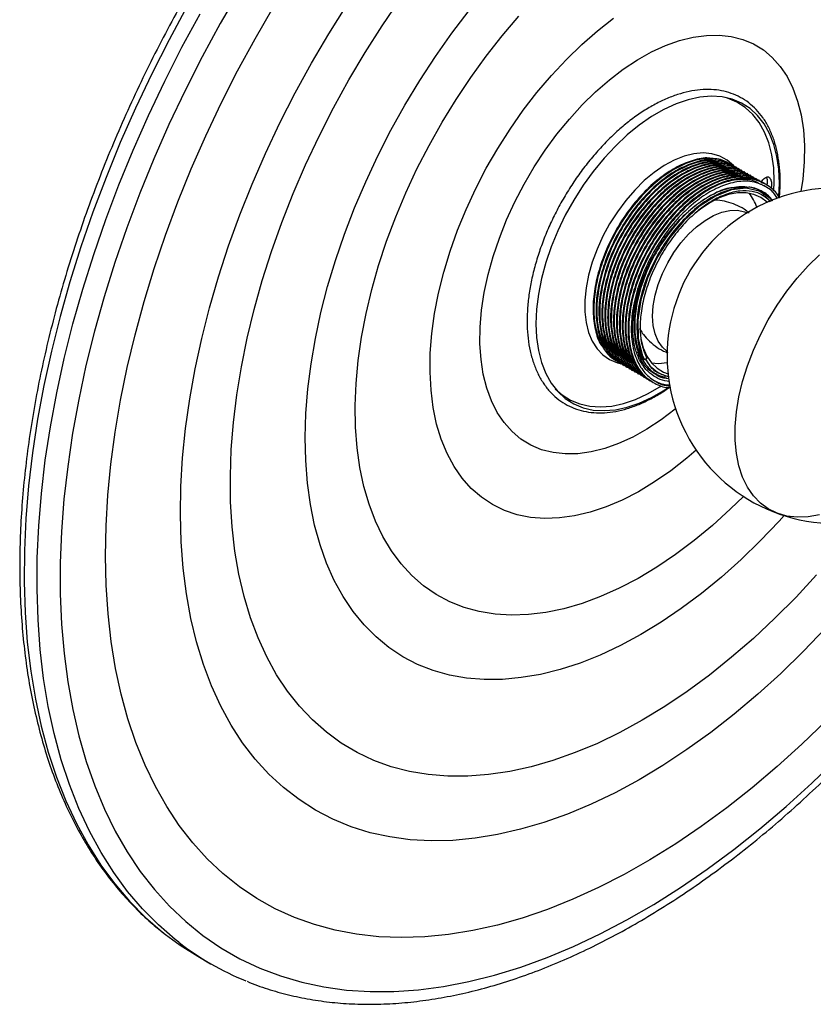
# Paper-space layout '_Isométrica' of a CAD drawing. Header units: millimetres. Extents: x -203 to 2, y -202 to 60.
# Tile 1 of 3: x -203 to -68, y -202 to -35. Entities that reach past the tile are written whole.
import ezdxf

# ---------------------------------------------------------------- set-up
doc = ezdxf.new("R2010")
doc.units = ezdxf.units.MM

psp = doc.layouts.new('_Isométrica')

# ---------------------------------------------------------------- linework, layer by layer
at = {"color": 7, "linetype": 'Continuous', "lineweight": 25}
for p, q in [((-82.3, -59.1), (-82.42, -59.03)), ((-81.8, -59.39), (-81.92, -59.32)), ((-81.31, -59.67), (-81.43, -59.6)), ((-80.81, -59.96), (-80.93, -59.89)), ((-80.32, -60.24), (-80.44, -60.17)), ((-79.82, -60.53), (-79.94, -60.46)), ((-79.33, -60.82), (-79.45, -60.74)), ((-78.83, -61.1), (-78.95, -61.03)), ((-78.34, -61.39), (-78.46, -61.32)), ((-77.84, -61.67), (-77.96, -61.6)), ((-77.35, -61.96), (-77.47, -61.89)), ((-77.03, -62.62), (-77.1, -62.6)), ((-76.85, -62.24), (-76.97, -62.17)), ((-76.4, -62.97), (-76.62, -62.82)), ((-76.36, -62.53), (-76.48, -62.46)), ((-74.88, -63.73), (-74.83, -62.11)), ((-76.59, -64.34), (-76.8, -64.15)), ((-76.66, -64.09), (-76.78, -64.02)), ((-76.13, -64.59), (-76.7, -64.09)), ((-98.06, -91.01), (-97.27, -92.38)), ((-101.55, -92.74), (-101.42, -92.81)), ((-101.05, -93.02), (-100.93, -93.1)), ((-100.56, -93.31), (-100.43, -93.38)), ((-100.06, -93.6), (-99.94, -93.67)), ((-97.02, -92.3), (-96.89, -92.37)), ((-96.89, -92.37), (-96.49, -92.19)), ((-99.57, -93.88), (-99.44, -93.95)), ((-99.07, -94.17), (-98.95, -94.24)), ((-98.58, -94.45), (-98.45, -94.52)), ((-98.08, -94.74), (-97.96, -94.81)), ((-97.59, -95.02), (-97.46, -95.1)), ((-97.09, -95.31), (-96.97, -95.38)), ((-95.89, -94.27), (-95.77, -94.34)), ((-95.4, -94.56), (-95.27, -94.63)), ((-95.4, -94.62), (-95.17, -94.68)), ((-94.93, -94.39), (-94.87, -94.42)), ((-94.9, -94.84), (-94.78, -94.91)), ((-96.6, -95.6), (-96.47, -95.67)), ((-96.1, -95.88), (-95.98, -95.95)), ((-95.61, -96.17), (-95.49, -96.24)), ((-172.82, -193.76), (-170.63, -195.02))]:
    psp.add_line(p, q, dxfattribs=at)
at = {"color": 7, "linetype": 'Continuous', "lineweight": 25, "flags": 128}
for points in [[(-165.79, -29.7), (-169.01, -35.28), (-172.07, -40.93), (-174.97, -46.66), (-177.71, -52.43), (-180.28, -58.26), (-182.67, -64.11), (-184.88, -69.98), (-186.91, -75.85), (-188.74, -81.72), (-190.38, -87.57), (-191.82, -93.39), (-193.06, -99.16), (-194.1, -104.88), (-194.93, -110.52), (-195.56, -116.09), (-195.97, -121.56), (-196.18, -126.93), (-196.18, -132.19), (-195.96, -137.31), (-195.54, -142.3), (-194.9, -147.14), (-194.06, -151.82), (-193.02, -156.33), (-191.77, -160.66), (-190.32, -164.8), (-188.67, -168.75), (-186.83, -172.49), (-184.79, -176.02), (-182.58, -179.33), (-180.18, -182.41), (-177.6, -185.26), (-174.85, -187.86), (-171.94, -190.22), (-168.87, -192.33), (-165.65, -194.18), (-162.29, -195.78), (-158.78, -197.11), (-155.15, -198.17), (-151.39, -198.97), (-147.52, -199.5), (-143.54, -199.75), (-139.47, -199.74), (-135.3, -199.45), (-131.06, -198.89), (-126.74, -198.07), (-122.36, -196.97), (-117.93, -195.61), (-113.45, -193.99), (-108.95, -192.11), (-104.41, -189.97), (-99.87, -187.59), (-95.32, -184.95), (-90.77, -182.08), (-86.24, -178.98), (-81.73, -175.64), (-77.26, -172.09), (-72.83, -168.33), (-68.45, -164.36), (-64.14, -160.19)], [(-168.84, -48.81), (-166.05, -43.31), (-163.09, -37.88), (-159.99, -32.53)], [(-74.05, -64.69), (-73.96, -62.4), (-74.07, -60.04), (-74.39, -57.84), (-74.91, -55.8), (-75.64, -53.95), (-76.56, -52.31), (-77.67, -50.89), (-78.95, -49.72), (-80.4, -48.8), (-81.99, -48.14), (-83.71, -47.75), (-85.54, -47.63), (-87.47, -47.79), (-89.47, -48.22), (-91.52, -48.92), (-93.6, -49.88), (-95.7, -51.09), (-97.78, -52.54), (-99.84, -54.21), (-101.84, -56.09), (-103.76, -58.15), (-105.6, -60.39), (-107.32, -62.76), (-108.91, -65.26), (-110.35, -67.84), (-111.63, -70.5), (-112.74, -73.19), (-113.66, -75.9), (-114.39, -78.59), (-114.92, -81.23), (-115.24, -83.81), (-115.34, -86.29), (-115.24, -88.64), (-114.92, -90.85), (-114.39, -92.89), (-113.66, -94.74), (-112.74, -96.38), (-111.63, -97.79), (-110.35, -98.97), (-108.91, -99.89), (-107.32, -100.55), (-105.6, -100.94), (-103.76, -101.05), (-101.84, -100.9), (-99.84, -100.47), (-97.78, -99.77), (-95.7, -98.81), (-93.6, -97.6), (-92.85, -97.1)], [(-74.83, -62.11), (-74.93, -59.78), (-75.25, -57.59), (-75.77, -55.57), (-76.49, -53.73), (-77.41, -52.11), (-78.5, -50.71), (-79.78, -49.54), (-81.21, -48.63), (-82.78, -47.98), (-83.46, -47.79)], [(-65.98, -153.69), (-70.12, -157.7), (-74.33, -161.52), (-78.59, -165.13), (-82.89, -168.53), (-87.23, -171.71), (-91.58, -174.66), (-95.96, -177.38), (-100.33, -179.86), (-104.7, -182.09), (-109.05, -184.07), (-113.37, -185.8), (-117.66, -187.26), (-121.9, -188.46), (-126.08, -189.4), (-130.2, -190.06), (-134.24, -190.46), (-138.19, -190.59), (-142.06, -190.44), (-145.81, -190.03), (-149.46, -189.35), (-152.99, -188.39), (-156.39, -187.18), (-159.65, -185.69), (-162.77, -183.95), (-165.74, -181.96), (-168.55, -179.71), (-171.2, -177.22), (-173.68, -174.49), (-175.98, -171.52), (-178.1, -168.32), (-180.03, -164.91), (-181.78, -161.29), (-183.33, -157.46), (-184.68, -153.43), (-185.83, -149.22), (-186.78, -144.84), (-187.52, -140.29), (-188.06, -135.58), (-188.38, -130.73), (-188.5, -125.75), (-188.41, -120.65), (-188.1, -115.43), (-187.59, -110.12), (-186.87, -104.72), (-185.94, -99.25), (-184.81, -93.72), (-183.48, -88.14), (-181.95, -82.52), (-180.23, -76.88), (-178.31, -71.24), (-176.21, -65.59), (-173.93, -59.96), (-171.47, -54.37), (-168.84, -48.81)], [(-75.12, -65.48), (-75.48, -64.98), (-77.37, -63.74), (-79.59, -63.27), (-82.08, -63.55), (-84.8, -64.61), (-87.57, -66.39), (-90.19, -68.77), (-92.56, -71.62), (-94.66, -74.93), (-96.35, -78.56), (-97.49, -82.23), (-98.01, -85.69), (-97.94, -88.79), (-97.26, -91.56), (-96.89, -92.37), (-96.89, -92.37)], [(-76.05, -65.65), (-77.1, -64.85), (-78.3, -64.31), (-79.63, -64.05), (-81.07, -64.06), (-82.59, -64.35), (-84.17, -64.91), (-85.77, -65.73), (-87.37, -66.79), (-88.35, -67.57)], [(-67.14, -118.76), (-69.07, -119.1), (-70.93, -119.17), (-72.69, -118.96), (-74.33, -118.49), (-75.84, -117.75), (-77.19, -116.75), (-78.38, -115.5), (-79.39, -114.03), (-80.21, -112.33), (-80.84, -110.43), (-81.26, -108.35), (-81.47, -106.12), (-81.47, -103.75), (-81.26, -101.27), (-80.84, -98.71), (-80.21, -96.09), (-79.39, -93.45), (-78.38, -90.8), (-77.19, -88.18), (-75.84, -85.62), (-74.33, -83.14), (-72.69, -80.77), (-70.93, -78.54), (-69.07, -76.46), (-67.14, -74.56)], [(-74.09, -118.58), (-74.33, -118.49), (-75.84, -117.75), (-77.19, -116.75), (-78.38, -115.5), (-79.39, -114.03), (-80.21, -112.33), (-80.84, -110.43), (-81.26, -108.35), (-81.47, -106.12), (-81.47, -103.75), (-81.26, -101.27), (-80.84, -98.71), (-80.21, -96.09), (-79.39, -93.45), (-78.38, -90.8), (-77.19, -88.18), (-75.84, -85.62), (-74.33, -83.14), (-72.69, -80.77), (-70.93, -78.54), (-69.07, -76.46), (-67.14, -74.56)], [(-97.67, -87.05), (-97.66, -87.07), (-97.49, -88.81), (-97.1, -90.39), (-96.51, -91.77), (-95.72, -92.93), (-94.76, -93.86), (-93.63, -94.53), (-92.88, -94.8)], [(-95.74, -92.92), (-94.51, -93.02), (-93.03, -92.87)], [(-112.05, -97.32), (-110.89, -98.36), (-109.46, -99.27), (-107.89, -99.92), (-106.18, -100.31), (-104.37, -100.42), (-102.46, -100.27), (-100.47, -99.84), (-98.44, -99.15), (-96.37, -98.2), (-94.3, -97), (-94.07, -96.85)], [(-178.28, -190.08), (-175.82, -191.87), (-172.82, -193.76)]]:
    psp.add_lwpolyline(points, dxfattribs=at)
at = {"color": 8, "linetype": 'Continuous', "lineweight": 25, "flags": 128}
for points in [[(-152.2, -54.4), (-149.75, -49.59), (-147.14, -44.86), (-144.38, -40.21), (-141.48, -35.65), (-138.45, -31.21)], [(-174.62, -32.35), (-177.7, -38.05), (-180.63, -43.82), (-183.39, -49.64), (-185.98, -55.51), (-188.4, -61.41), (-190.64, -67.32), (-192.69, -73.24), (-194.55, -79.16), (-196.23, -85.06), (-197.7, -90.93), (-198.98, -96.75), (-200.05, -102.52), (-200.92, -108.23), (-201.59, -113.85), (-202.04, -119.39), (-202.29, -124.82), (-202.33, -130.14), (-202.16, -135.33), (-201.79, -140.4), (-201.2, -145.31), (-200.41, -150.07), (-199.41, -154.67), (-198.22, -159.09), (-196.82, -163.33), (-195.22, -167.37), (-193.43, -171.22), (-191.45, -174.85), (-189.28, -178.27), (-186.93, -181.46), (-184.41, -184.42), (-181.71, -187.15), (-178.84, -189.64), (-178.28, -190.08)], [(-158.86, -52.16), (-156.25, -47.04), (-153.48, -41.99), (-150.56, -37.02), (-147.49, -32.15)], [(-142.21, -57.75), (-139.99, -53.4), (-137.61, -49.13), (-135.08, -44.95), (-132.41, -40.86), (-129.61, -36.89), (-126.7, -33.06)], [(-176.04, -191.38), (-176.65, -190.9), (-179.52, -188.42), (-182.21, -185.69), (-184.74, -182.73), (-187.09, -179.53), (-189.26, -176.11), (-191.24, -172.48), (-193.03, -168.64), (-194.63, -164.59), (-196.02, -160.36), (-197.22, -155.93), (-198.22, -151.34), (-199.01, -146.58), (-199.6, -141.66), (-199.97, -136.6), (-200.14, -131.4), (-200.1, -126.08), (-199.85, -120.65), (-199.4, -115.12), (-198.73, -109.49), (-197.86, -103.79), (-196.79, -98.02), (-195.51, -92.19), (-194.04, -86.32), (-192.36, -80.43), (-190.5, -74.51), (-188.45, -68.59), (-186.21, -62.67), (-183.79, -56.77), (-181.2, -50.91), (-178.44, -45.08), (-175.51, -39.31), (-172.43, -33.61)], [(-135.56, -59.98), (-133.5, -55.98), (-131.28, -52.04), (-128.92, -48.2), (-126.42, -44.46), (-123.8, -40.84), (-121.07, -37.36), (-118.23, -34.03)], [(-125.57, -63.33), (-123.78, -59.87), (-121.83, -56.49), (-119.73, -53.2), (-117.51, -50.02), (-115.16, -46.98), (-112.71, -44.09), (-110.17, -41.37), (-107.56, -38.84), (-104.88, -36.5), (-102.16, -34.38)], [(-118.92, -65.57), (-117.34, -62.56), (-115.62, -59.62), (-113.75, -56.79), (-111.76, -54.08), (-109.66, -51.52), (-107.47, -49.11), (-105.19, -46.89), (-102.86, -44.86), (-100.49, -43.05), (-98.09, -41.46), (-95.68, -40.11), (-93.29, -39.01), (-90.93, -38.17), (-88.61, -37.59), (-86.36, -37.28), (-84.2, -37.24), (-82.13, -37.47), (-80.18, -37.97), (-78.36, -38.74), (-76.68, -39.76), (-75.16, -41.04), (-73.81, -42.56), (-72.64, -44.3), (-71.65, -46.27), (-70.86, -48.44), (-70.28, -50.79), (-69.89, -53.31), (-69.72, -55.98), (-69.75, -58.78), (-70, -61.69), (-70.3, -63.81)], [(-66.1, -138), (-69.88, -141.94), (-73.74, -145.69), (-77.65, -149.25), (-81.62, -152.6), (-85.64, -155.74), (-89.68, -158.65), (-93.75, -161.33), (-97.82, -163.77), (-101.89, -165.97), (-105.96, -167.91), (-109.99, -169.6), (-114, -171.03), (-117.95, -172.19), (-121.86, -173.09), (-125.69, -173.72), (-129.45, -174.07), (-133.12, -174.15), (-136.7, -173.96), (-140.17, -173.49), (-143.52, -172.76), (-146.75, -171.75), (-149.85, -170.48), (-152.8, -168.94), (-155.61, -167.15), (-158.26, -165.1), (-160.74, -162.8), (-163.05, -160.26), (-165.19, -157.48), (-167.14, -154.48), (-168.9, -151.25), (-170.47, -147.82), (-171.84, -144.18), (-173.02, -140.35), (-173.98, -136.34), (-174.74, -132.15), (-175.3, -127.81), (-175.64, -123.32), (-175.77, -118.69), (-175.69, -113.94), (-175.4, -109.08), (-174.89, -104.11), (-174.18, -99.07), (-173.26, -93.95), (-172.14, -88.78), (-170.81, -83.57), (-169.29, -78.32), (-167.57, -73.06), (-165.66, -67.8), (-163.57, -62.56), (-161.3, -57.34), (-158.86, -52.16)], [(-67.63, -128.93), (-71.13, -132.72), (-74.72, -136.32), (-78.37, -139.74), (-82.08, -142.96), (-85.83, -145.97), (-89.62, -148.76), (-93.43, -151.32), (-97.26, -153.65), (-101.08, -155.74), (-104.89, -157.58), (-108.68, -159.16), (-112.44, -160.49), (-116.15, -161.56), (-119.8, -162.37), (-123.38, -162.9), (-126.89, -163.17), (-130.31, -163.17), (-133.63, -162.89), (-136.85, -162.35), (-139.94, -161.55), (-142.91, -160.47), (-145.74, -159.14), (-148.43, -157.55), (-150.96, -155.7), (-153.33, -153.61), (-155.54, -151.28), (-157.57, -148.71), (-159.43, -145.92), (-161.09, -142.9), (-162.57, -139.68), (-163.85, -136.26), (-164.94, -132.65), (-165.82, -128.86), (-166.49, -124.91), (-166.96, -120.8), (-167.23, -116.54), (-167.28, -112.16), (-167.12, -107.66), (-166.76, -103.05), (-166.19, -98.35), (-165.41, -93.58), (-164.43, -88.75), (-163.25, -83.87), (-161.88, -78.95), (-160.31, -74.02), (-158.55, -69.08), (-156.61, -64.16), (-154.49, -59.26), (-152.2, -54.4)], [(-73.16, -118.89), (-74, -119.82), (-77.21, -123.18), (-80.48, -126.36), (-83.82, -129.34), (-87.2, -132.12), (-90.63, -134.67), (-94.07, -137.01), (-97.53, -139.11), (-100.99, -140.97), (-104.43, -142.58), (-107.85, -143.93), (-111.23, -145.03), (-114.56, -145.86), (-117.83, -146.42), (-121.02, -146.72), (-124.12, -146.75), (-127.13, -146.51), (-130.02, -145.99), (-132.8, -145.22), (-135.45, -144.17), (-137.96, -142.87), (-140.32, -141.31), (-142.52, -139.5), (-144.56, -137.45), (-146.43, -135.16), (-148.11, -132.65), (-149.61, -129.92), (-150.92, -126.98), (-152.04, -123.84), (-152.95, -120.51), (-153.66, -117.01), (-154.17, -113.35), (-154.47, -109.54), (-154.56, -105.6), (-154.44, -101.54), (-154.11, -97.37), (-153.57, -93.12), (-152.83, -88.79), (-151.89, -84.4), (-150.75, -79.97), (-149.41, -75.51), (-147.88, -71.04), (-146.17, -66.58), (-144.28, -62.15), (-142.21, -57.75)], [(-81.64, -59.52), (-81.76, -59.39), (-82.83, -58.47), (-84.06, -57.8), (-85.43, -57.4), (-86.91, -57.26), (-88.49, -57.4), (-90.14, -57.81), (-91.83, -58.49), (-93.55, -59.41), (-95.25, -60.58), (-96.93, -61.97), (-98.54, -63.56), (-100.08, -65.33), (-101.5, -67.25), (-102.81, -69.29), (-103.96, -71.41), (-104.95, -73.6), (-105.76, -75.81), (-106.38, -78.01), (-106.8, -80.17), (-107.01, -82.26), (-107.01, -84.24), (-106.8, -86.08), (-106.38, -87.76), (-105.76, -89.25), (-104.95, -90.52), (-103.96, -91.56), (-102.81, -92.36), (-101.5, -92.9), (-101.01, -93.02)], [(-85.59, -58.32), (-85.97, -58.28), (-87.15, -58.3)], [(-80.08, -115.62), (-82.27, -117.76), (-85.34, -120.56), (-88.46, -123.14), (-91.61, -125.51), (-94.79, -127.66), (-97.99, -129.57), (-101.18, -131.23), (-104.35, -132.65), (-107.49, -133.81), (-110.59, -134.71), (-113.63, -135.35), (-116.6, -135.71), (-119.49, -135.81), (-122.29, -135.64), (-124.97, -135.2), (-127.54, -134.49), (-129.98, -133.52), (-132.28, -132.29), (-134.43, -130.8), (-136.42, -129.07), (-138.24, -127.09), (-139.88, -124.88), (-141.35, -122.45), (-142.62, -119.81), (-143.71, -116.96), (-144.59, -113.93), (-145.27, -110.72), (-145.74, -107.35), (-146.01, -103.83), (-146.07, -100.17), (-145.92, -96.41), (-145.56, -92.53), (-144.99, -88.58), (-144.22, -84.56), (-143.25, -80.48), (-142.08, -76.38), (-140.73, -72.26), (-139.18, -68.14), (-137.45, -64.04), (-135.56, -59.98)], [(-88.09, -107.79), (-89.69, -109.15), (-92.41, -111.27), (-95.16, -113.17), (-97.92, -114.83), (-100.68, -116.24), (-103.41, -117.4), (-106.12, -118.3), (-108.77, -118.93), (-111.35, -119.29), (-113.85, -119.38), (-116.25, -119.19), (-118.55, -118.73), (-120.71, -118.01), (-122.74, -117.01), (-124.62, -115.76), (-126.34, -114.26), (-127.89, -112.51), (-129.26, -110.53), (-130.44, -108.33), (-131.43, -105.92), (-132.22, -103.32), (-132.8, -100.54), (-133.17, -97.59), (-133.34, -94.5), (-133.29, -91.28), (-133.03, -87.96), (-132.56, -84.54), (-131.88, -81.06), (-131, -77.53), (-129.92, -73.97), (-128.66, -70.4), (-127.2, -66.85), (-125.57, -63.33)], [(-91.6, -100.7), (-91.7, -100.79), (-94.08, -102.6), (-96.48, -104.19), (-98.88, -105.54), (-101.28, -106.64), (-103.64, -107.48), (-105.95, -108.06), (-108.2, -108.37), (-110.37, -108.41), (-112.43, -108.18), (-114.38, -107.68), (-116.2, -106.91), (-117.88, -105.89), (-119.4, -104.61), (-120.75, -103.09), (-121.93, -101.35), (-122.91, -99.38), (-123.7, -97.21), (-124.29, -94.86), (-124.67, -92.34), (-124.85, -89.67), (-124.81, -86.87), (-124.57, -83.97), (-124.12, -80.98), (-123.46, -77.92), (-122.61, -74.83), (-121.56, -71.73), (-120.32, -68.63), (-118.92, -65.57)], [(-93.04, -90.98), (-93.84, -90.26), (-94.56, -89.24), (-95.09, -88), (-95.41, -86.56), (-95.52, -84.97), (-95.41, -83.25), (-95.09, -81.44), (-94.56, -79.59), (-93.84, -77.73), (-92.94, -75.92), (-91.89, -74.18), (-90.7, -72.55), (-89.4, -71.08), (-88.03, -69.8), (-86.6, -68.73), (-85.16, -67.9), (-83.74, -67.32), (-82.37, -67.02), (-81.07, -66.99), (-79.88, -67.24), (-79.44, -67.42)]]:
    psp.add_lwpolyline(points, dxfattribs=at)
at = {"color": 7, "linetype": 'Continuous', "lineweight": 25}
for centre, radius, start, end in [((-64.55, -91.72), 28.5, 49.5536, 0), ((-85.05, -68.95), 7.66, 18.7226, 39.1074), ((-146.79, -153.72), 47.69, 232.1659, 247.9962)]:
    psp.add_arc(centre, radius, start, end, dxfattribs=at)
for points, knots in [([(-36.75, 56.17), (-37.87, 56.6), (-40.14, 57.45), (-43.69, 58.42), (-47.35, 59.18), (-51.12, 59.69), (-54.98, 59.96), (-58.93, 59.98), (-62.96, 59.76), (-67.06, 59.29), (-71.23, 58.58), (-75.45, 57.62), (-79.73, 56.42), (-84.04, 54.99), (-88.39, 53.31), (-92.76, 51.41), (-97.15, 49.27), (-101.54, 46.91), (-105.93, 44.33), (-110.31, 41.54), (-114.67, 38.53), (-119.01, 35.33), (-123.31, 31.92), (-127.57, 28.33), (-131.78, 24.55), (-135.93, 20.6), (-140.02, 16.47), (-144.04, 12.19), (-147.98, 7.75), (-151.83, 3.17), (-155.59, -1.55), (-159.24, -6.4), (-162.79, -11.36), (-166.23, -16.44), (-169.54, -21.61), (-172.73, -26.88), (-175.79, -32.23), (-178.71, -37.64), (-181.48, -43.12), (-184.11, -48.65), (-186.59, -54.22), (-188.9, -59.82), (-191.06, -65.44), (-193.04, -71.06), (-194.86, -76.69), (-196.51, -82.31), (-197.97, -87.9), (-199.26, -93.47), (-200.37, -98.99), (-201.29, -104.45), (-202.02, -109.86), (-202.57, -115.2), (-202.93, -120.45), (-203.09, -125.61), (-203.07, -130.67), (-202.85, -135.62), (-202.45, -140.44), (-201.85, -145.14), (-201.06, -149.7), (-200.08, -154.12), (-198.92, -158.37), (-197.57, -162.47), (-196.03, -166.39), (-194.32, -170.12), (-192.43, -173.67), (-190.36, -177.03), (-188.13, -180.18), (-185.74, -183.12), (-183.18, -185.85), (-180.76, -188.13), (-179.13, -189.41), (-178.45, -189.93)], [0, 0, 0, 0, 0.014193, 0.028548, 0.042923, 0.057323, 0.071752, 0.08621, 0.100697, 0.11521, 0.129747, 0.144303, 0.158876, 0.17346, 0.188054, 0.202654, 0.217259, 0.231865, 0.246472, 0.261077, 0.275681, 0.290283, 0.304883, 0.319479, 0.334073, 0.348665, 0.363253, 0.37784, 0.392424, 0.407006, 0.421586, 0.436165, 0.450743, 0.465319, 0.479895, 0.494471, 0.509046, 0.523621, 0.538197, 0.552774, 0.567351, 0.58193, 0.59651, 0.611091, 0.625675, 0.640261, 0.654849, 0.669441, 0.684035, 0.698632, 0.713232, 0.727836, 0.742443, 0.757053, 0.771665, 0.786279, 0.800895, 0.81551, 0.830123, 0.844731, 0.859333, 0.873925, 0.888503, 0.903065, 0.917605, 0.93212, 0.946607, 0.961064, 0.975491, 0.989889, 1, 1, 1, 1]), ([(-73.83, -62.11), (-73.83, -61.7), (-73.85, -60.52), (-74.03, -58.64), (-74.42, -56.54), (-75.01, -54.59), (-75.78, -52.82), (-76.74, -51.23), (-77.87, -49.86), (-79.15, -48.7), (-80.58, -47.78), (-82.13, -47.1), (-83.79, -46.65), (-85.55, -46.45), (-87.4, -46.49), (-89.31, -46.78), (-91.29, -47.31), (-93.3, -48.08), (-95.32, -49.08), (-97.35, -50.3), (-99.36, -51.74), (-101.33, -53.37), (-103.24, -55.19), (-105.09, -57.17), (-106.84, -59.29), (-108.5, -61.55), (-110.04, -63.91), (-111.45, -66.36), (-112.72, -68.88), (-113.83, -71.44), (-114.79, -74.03), (-115.57, -76.61), (-116.18, -79.18), (-116.6, -81.7), (-116.83, -84.15), (-116.86, -86.52), (-116.71, -88.78), (-116.36, -90.91), (-115.81, -92.89), (-115.07, -94.71), (-114.16, -96.33), (-113.06, -97.76), (-111.81, -98.96), (-110.42, -99.93), (-108.89, -100.67), (-107.25, -101.17), (-105.52, -101.43), (-103.69, -101.44), (-101.79, -101.21), (-99.82, -100.73), (-97.82, -100.02), (-95.8, -99.06), (-94.08, -98.08), (-93.05, -97.36), (-92.68, -97.1)], [0, 0, 0, 0, 0.010436, 0.030234, 0.050042, 0.069827, 0.089552, 0.109173, 0.128648, 0.14796, 0.167133, 0.186235, 0.205338, 0.224517, 0.24383, 0.263294, 0.282887, 0.30257, 0.322306, 0.342064, 0.361822, 0.38157, 0.401304, 0.421026, 0.440737, 0.460439, 0.480135, 0.499829, 0.519525, 0.539224, 0.558931, 0.578648, 0.598379, 0.618128, 0.637896, 0.657683, 0.677487, 0.697297, 0.717089, 0.736831, 0.756479, 0.775989, 0.795337, 0.814536, 0.833646, 0.852743, 0.871899, 0.89118, 0.910611, 0.930178, 0.949845, 0.969572, 0.989327, 1, 1, 1, 1]), ([(-85.64, -58.19), (-85.75, -58.17), (-86.65, -58.01), (-88.59, -58.45), (-91.33, -59.51), (-94.12, -61.31), (-96.84, -63.71), (-99.4, -66.69), (-101.63, -70.05), (-103.41, -73.6), (-104.72, -77.22), (-105.5, -80.82), (-105.73, -84.29), (-105.3, -87.32), (-104.72, -89.28), (-104.16, -90.01), (-104.09, -90.1)], [0, 0, 0, 0, 0.01098, 0.093676, 0.174107, 0.253056, 0.334799, 0.417979, 0.50079, 0.581476, 0.660307, 0.741849, 0.824975, 0.907889, 0.988819, 1, 1, 1, 1]), ([(-82.19, -59.28), (-82.59, -59.02), (-83.64, -58.35), (-85.8, -58.1), (-88.45, -58.47), (-91.21, -59.6), (-93.99, -61.38), (-96.72, -63.79), (-99.28, -66.76), (-101.5, -70.13), (-103.29, -73.67), (-104.59, -77.29), (-105.38, -80.9), (-105.59, -84.35), (-105.21, -87.43), (-104.25, -89.96), (-102.98, -91.79), (-101.86, -92.46), (-101.38, -92.74)], [0, 0, 0, 0, 0.0406028, 0.1072414, 0.1734612, 0.2378668, 0.301086, 0.366543, 0.4331497, 0.4994615, 0.5640714, 0.6271958, 0.6924916, 0.7590558, 0.8254494, 0.8902548, 0.9533244, 1, 1, 1, 1]), ([(-85.15, -58.47), (-85.25, -58.45), (-86.15, -58.3), (-88.1, -58.74), (-90.83, -59.8), (-93.62, -61.59), (-96.35, -64), (-98.91, -66.98), (-101.13, -70.34), (-102.92, -73.89), (-104.22, -77.51), (-105.01, -81.11), (-105.23, -84.57), (-104.81, -87.61), (-104.22, -89.56), (-103.66, -90.29), (-103.59, -90.38)], [0, 0, 0, 0, 0.0109797, 0.0936761, 0.1741068, 0.2530558, 0.3347995, 0.4179789, 0.5007901, 0.5814759, 0.6603066, 0.741849, 0.8249753, 0.9078886, 0.9888185, 1, 1, 1, 1]), ([(-81.69, -59.57), (-82.09, -59.31), (-83.15, -58.63), (-85.3, -58.38), (-87.95, -58.76), (-90.72, -59.88), (-93.5, -61.66), (-96.22, -64.07), (-98.78, -67.05), (-101.01, -70.41), (-102.79, -73.96), (-104.1, -77.58), (-104.89, -81.18), (-105.1, -84.63), (-104.72, -87.72), (-103.76, -90.24), (-102.48, -92.07), (-101.36, -92.74), (-100.89, -93.02)], [0, 0, 0, 0, 0.040603, 0.107241, 0.173461, 0.237867, 0.301086, 0.366543, 0.43315, 0.499462, 0.564071, 0.627196, 0.692492, 0.759056, 0.825449, 0.890255, 0.953324, 1, 1, 1, 1]), ([(-84.65, -58.76), (-84.76, -58.74), (-85.66, -58.58), (-87.6, -59.02), (-90.34, -60.08), (-93.13, -61.88), (-95.85, -64.29), (-98.41, -67.26), (-100.64, -70.63), (-102.42, -74.17), (-103.73, -77.79), (-104.51, -81.39), (-104.74, -84.86), (-104.31, -87.89), (-103.73, -89.85), (-103.17, -90.58), (-103.1, -90.67)], [0, 0, 0, 0, 0.0109797, 0.0936761, 0.1741068, 0.2530558, 0.3347995, 0.4179789, 0.5007901, 0.5814759, 0.6603066, 0.741849, 0.8249753, 0.9078886, 0.9888185, 1, 1, 1, 1]), ([(-81.2, -59.85), (-81.6, -59.6), (-82.65, -58.92), (-84.81, -58.67), (-87.46, -59.04), (-90.22, -60.17), (-93, -61.95), (-95.73, -64.36), (-98.29, -67.33), (-100.51, -70.7), (-102.3, -74.24), (-103.6, -77.86), (-104.39, -81.47), (-104.6, -84.92), (-104.22, -88.01), (-103.26, -90.53), (-101.99, -92.36), (-100.87, -93.03), (-100.39, -93.31)], [0, 0, 0, 0, 0.0406028, 0.1072414, 0.1734612, 0.2378668, 0.301086, 0.366543, 0.4331497, 0.4994615, 0.5640714, 0.6271958, 0.6924916, 0.7590558, 0.8254494, 0.8902548, 0.9533244, 1, 1, 1, 1]), ([(-84.16, -59.04), (-84.26, -59.03), (-85.16, -58.87), (-87.11, -59.31), (-89.84, -60.37), (-92.63, -62.17), (-95.36, -64.57), (-97.92, -67.55), (-100.14, -70.91), (-101.93, -74.46), (-103.23, -78.08), (-104.02, -81.68), (-104.24, -85.14), (-103.82, -88.18), (-103.23, -90.14), (-102.67, -90.87), (-102.6, -90.95)], [0, 0, 0, 0, 0.01098, 0.093676, 0.174107, 0.253056, 0.334799, 0.417979, 0.50079, 0.581476, 0.660307, 0.741849, 0.824975, 0.907889, 0.988819, 1, 1, 1, 1]), ([(-80.7, -60.14), (-81.1, -59.88), (-82.16, -59.21), (-84.31, -58.95), (-86.96, -59.33), (-89.73, -60.45), (-92.51, -62.23), (-95.23, -64.64), (-97.79, -67.62), (-100.02, -70.98), (-101.8, -74.53), (-103.11, -78.15), (-103.9, -81.75), (-104.11, -85.21), (-103.73, -88.29), (-102.77, -90.81), (-101.49, -92.65), (-100.37, -93.31), (-99.9, -93.6)], [0, 0, 0, 0, 0.040603, 0.107241, 0.173461, 0.237867, 0.301086, 0.366543, 0.43315, 0.499462, 0.564071, 0.627196, 0.692492, 0.759056, 0.825449, 0.890255, 0.953324, 1, 1, 1, 1]), ([(-83.66, -59.33), (-83.77, -59.31), (-84.67, -59.15), (-86.61, -59.59), (-89.35, -60.66), (-92.14, -62.45), (-94.86, -64.86), (-97.42, -67.83), (-99.65, -71.2), (-101.43, -74.74), (-102.74, -78.36), (-103.52, -81.96), (-103.75, -85.43), (-103.32, -88.46), (-102.74, -90.42), (-102.18, -91.15), (-102.11, -91.24)], [0, 0, 0, 0, 0.0109797, 0.0936761, 0.1741068, 0.2530558, 0.3347995, 0.4179789, 0.5007901, 0.5814759, 0.6603066, 0.741849, 0.8249753, 0.9078886, 0.9888185, 1, 1, 1, 1]), ([(-80.21, -60.42), (-80.61, -60.17), (-81.66, -59.49), (-83.82, -59.24), (-86.47, -59.61), (-89.23, -60.74), (-92.01, -62.52), (-94.74, -64.93), (-97.3, -67.91), (-99.52, -71.27), (-101.31, -74.81), (-102.61, -78.43), (-103.4, -82.04), (-103.61, -85.49), (-103.23, -88.58), (-102.27, -91.1), (-101, -92.93), (-99.88, -93.6), (-99.4, -93.88)], [0, 0, 0, 0, 0.040603, 0.107241, 0.173461, 0.237867, 0.301086, 0.366543, 0.43315, 0.499462, 0.564071, 0.627196, 0.692492, 0.759056, 0.825449, 0.890255, 0.953324, 1, 1, 1, 1]), ([(-83.17, -59.62), (-83.27, -59.6), (-84.17, -59.44), (-86.12, -59.88), (-88.85, -60.94), (-91.64, -62.74), (-94.37, -65.14), (-96.93, -68.12), (-99.15, -71.48), (-100.94, -75.03), (-102.24, -78.65), (-103.03, -82.25), (-103.25, -85.72), (-102.83, -88.75), (-102.24, -90.71), (-101.68, -91.44), (-101.61, -91.53)], [0, 0, 0, 0, 0.0109797, 0.0936761, 0.1741068, 0.2530558, 0.3347995, 0.4179789, 0.5007901, 0.5814759, 0.6603066, 0.741849, 0.8249753, 0.9078886, 0.9888185, 1, 1, 1, 1]), ([(-79.71, -60.71), (-80.11, -60.45), (-81.17, -59.78), (-83.32, -59.53), (-85.97, -59.9), (-88.74, -61.03), (-91.52, -62.81), (-94.24, -65.22), (-96.8, -68.19), (-99.03, -71.55), (-100.81, -75.1), (-102.12, -78.72), (-102.91, -82.32), (-103.12, -85.78), (-102.74, -88.86), (-101.78, -91.39), (-100.5, -93.22), (-99.38, -93.88), (-98.91, -94.17)], [0, 0, 0, 0, 0.040603, 0.107241, 0.173461, 0.237867, 0.301086, 0.366543, 0.43315, 0.499462, 0.564071, 0.627196, 0.692492, 0.759056, 0.825449, 0.890255, 0.953324, 1, 1, 1, 1]), ([(-82.67, -59.9), (-82.78, -59.88), (-83.68, -59.73), (-85.62, -60.16), (-88.36, -61.23), (-91.15, -63.02), (-93.87, -65.43), (-96.43, -68.41), (-98.66, -71.77), (-100.44, -75.31), (-101.75, -78.93), (-102.53, -82.54), (-102.76, -86), (-102.33, -89.03), (-101.76, -90.97), (-101.22, -91.68), (-101.17, -91.74)], [0, 0, 0, 0, 0.011011, 0.093947, 0.174611, 0.253788, 0.335768, 0.419188, 0.502239, 0.583158, 0.662217, 0.743996, 0.827362, 0.910516, 0.99168, 1, 1, 1, 1]), ([(-79.22, -60.99), (-79.62, -60.74), (-80.67, -60.06), (-82.83, -59.81), (-85.48, -60.18), (-88.24, -61.31), (-91.02, -63.09), (-93.75, -65.5), (-96.31, -68.48), (-98.53, -71.84), (-100.32, -75.39), (-101.62, -79.01), (-102.41, -82.61), (-102.62, -86.06), (-102.24, -89.15), (-101.28, -91.67), (-100.01, -93.5), (-98.89, -94.17), (-98.41, -94.45)], [0, 0, 0, 0, 0.040603, 0.107241, 0.173461, 0.237867, 0.301086, 0.366543, 0.43315, 0.499462, 0.564071, 0.627196, 0.692492, 0.759056, 0.825449, 0.890255, 0.953324, 1, 1, 1, 1]), ([(-82.18, -60.19), (-82.28, -60.17), (-83.18, -60.01), (-85.13, -60.45), (-87.86, -61.51), (-90.65, -63.31), (-93.38, -65.71), (-95.94, -68.69), (-98.16, -72.05), (-99.95, -75.6), (-101.25, -79.22), (-102.04, -82.82), (-102.26, -86.29), (-101.83, -89.32), (-101.27, -91.25), (-100.73, -91.96), (-100.68, -92.03)], [0, 0, 0, 0, 0.011011, 0.093947, 0.174611, 0.253788, 0.335768, 0.419188, 0.502239, 0.583158, 0.662217, 0.743996, 0.827362, 0.910516, 0.99168, 1, 1, 1, 1]), ([(-78.72, -61.28), (-79.12, -61.02), (-80.18, -60.35), (-82.33, -60.1), (-84.98, -60.47), (-87.75, -61.6), (-90.53, -63.38), (-93.25, -65.79), (-95.81, -68.76), (-98.04, -72.13), (-99.82, -75.67), (-101.13, -79.29), (-101.92, -82.9), (-102.13, -86.35), (-101.75, -89.43), (-100.79, -91.96), (-99.51, -93.79), (-98.39, -94.46), (-97.92, -94.74)], [0, 0, 0, 0, 0.040603, 0.107241, 0.173461, 0.237867, 0.301086, 0.366543, 0.43315, 0.499462, 0.564071, 0.627196, 0.692492, 0.759056, 0.825449, 0.890255, 0.953324, 1, 1, 1, 1]), ([(-81.68, -60.47), (-81.79, -60.45), (-82.69, -60.3), (-84.63, -60.74), (-87.37, -61.8), (-90.16, -63.6), (-92.88, -66), (-95.44, -68.98), (-97.67, -72.34), (-99.45, -75.89), (-100.76, -79.51), (-101.54, -83.11), (-101.77, -86.57), (-101.34, -89.61), (-100.77, -91.54), (-100.23, -92.25), (-100.18, -92.31)], [0, 0, 0, 0, 0.011011, 0.093947, 0.174611, 0.253788, 0.335768, 0.419188, 0.502239, 0.583158, 0.662217, 0.743996, 0.827362, 0.910516, 0.99168, 1, 1, 1, 1]), ([(-78.23, -61.57), (-78.63, -61.31), (-79.68, -60.63), (-81.84, -60.38), (-84.49, -60.76), (-87.25, -61.88), (-90.03, -63.66), (-92.76, -66.07), (-95.32, -69.05), (-97.54, -72.41), (-99.33, -75.96), (-100.63, -79.58), (-101.42, -83.18), (-101.63, -86.63), (-101.25, -89.72), (-100.29, -92.24), (-99.02, -94.07), (-97.9, -94.74), (-97.42, -95.03)], [0, 0, 0, 0, 0.040603, 0.107241, 0.173461, 0.237867, 0.301086, 0.366543, 0.43315, 0.499462, 0.564071, 0.627196, 0.692492, 0.759056, 0.825449, 0.890255, 0.953324, 1, 1, 1, 1]), ([(-81.19, -60.76), (-81.29, -60.74), (-82.19, -60.58), (-84.14, -61.02), (-86.87, -62.08), (-89.66, -63.88), (-92.39, -66.29), (-94.95, -69.26), (-97.17, -72.63), (-98.96, -76.17), (-100.26, -79.79), (-101.05, -83.39), (-101.27, -86.86), (-100.84, -89.89), (-100.28, -91.82), (-99.74, -92.53), (-99.69, -92.6)], [0, 0, 0, 0, 0.011011, 0.093947, 0.174611, 0.253788, 0.335768, 0.419188, 0.502239, 0.583158, 0.662217, 0.743996, 0.827362, 0.910516, 0.99168, 1, 1, 1, 1]), ([(-77.73, -61.85), (-78.13, -61.6), (-79.19, -60.92), (-81.34, -60.67), (-83.99, -61.04), (-86.76, -62.17), (-89.54, -63.95), (-92.26, -66.36), (-94.82, -69.33), (-97.05, -72.7), (-98.83, -76.24), (-100.14, -79.86), (-100.93, -83.47), (-101.14, -86.92), (-100.76, -90.01), (-99.8, -92.53), (-98.52, -94.36), (-97.4, -95.03), (-96.93, -95.31)], [0, 0, 0, 0, 0.040603, 0.107241, 0.173461, 0.237867, 0.301086, 0.366543, 0.43315, 0.499462, 0.564071, 0.627196, 0.692492, 0.759056, 0.825449, 0.890255, 0.953324, 1, 1, 1, 1]), ([(-80.69, -61.04), (-80.8, -61.03), (-81.7, -60.87), (-83.64, -61.31), (-86.38, -62.37), (-89.17, -64.17), (-91.89, -66.57), (-94.45, -69.55), (-96.68, -72.91), (-98.46, -76.46), (-99.77, -80.08), (-100.55, -83.68), (-100.78, -87.15), (-100.35, -90.18), (-99.78, -92.11), (-99.24, -92.82), (-99.19, -92.88)], [0, 0, 0, 0, 0.011011, 0.093947, 0.174611, 0.253788, 0.335768, 0.419188, 0.502239, 0.583158, 0.662217, 0.743996, 0.827362, 0.910516, 0.99168, 1, 1, 1, 1]), ([(-77.16, -62.18), (-77.58, -61.91), (-78.66, -61.21), (-80.85, -60.95), (-83.5, -61.33), (-86.26, -62.45), (-89.04, -64.23), (-91.77, -66.64), (-94.33, -69.62), (-96.55, -72.98), (-98.34, -76.53), (-99.64, -80.15), (-100.43, -83.75), (-100.65, -87.21), (-100.26, -90.29), (-99.3, -92.82), (-97.97, -94.72), (-96.76, -95.43), (-96.2, -95.75)], [0, 0, 0, 0, 0.042844, 0.108791, 0.174322, 0.238059, 0.300621, 0.365398, 0.431313, 0.496935, 0.560874, 0.623343, 0.68796, 0.753833, 0.819536, 0.883668, 0.946083, 1, 1, 1, 1]), ([(-80.2, -61.33), (-80.3, -61.31), (-81.2, -61.15), (-83.15, -61.59), (-85.88, -62.66), (-88.67, -64.45), (-91.4, -66.86), (-93.96, -69.83), (-96.18, -73.2), (-97.97, -76.74), (-99.27, -80.36), (-100.06, -83.96), (-100.28, -87.43), (-99.85, -90.46), (-99.29, -92.39), (-98.75, -93.1), (-98.7, -93.17)], [0, 0, 0, 0, 0.011011, 0.093947, 0.174611, 0.253788, 0.335768, 0.419188, 0.502239, 0.583158, 0.662217, 0.743996, 0.827362, 0.910516, 0.99168, 1, 1, 1, 1]), ([(-76.66, -62.47), (-77.09, -62.2), (-78.17, -61.5), (-80.35, -61.24), (-83, -61.61), (-85.77, -62.74), (-88.55, -64.52), (-91.27, -66.93), (-93.83, -69.91), (-96.06, -73.27), (-97.84, -76.81), (-99.15, -80.43), (-99.94, -84.04), (-100.15, -87.49), (-99.76, -90.58), (-98.81, -93.1), (-97.47, -95), (-96.27, -95.71), (-95.71, -96.04)], [0, 0, 0, 0, 0.042844, 0.108791, 0.174322, 0.238059, 0.300621, 0.365398, 0.431313, 0.496935, 0.560874, 0.623343, 0.68796, 0.753833, 0.819536, 0.883668, 0.946083, 1, 1, 1, 1]), ([(-76.8, -62.4), (-77.06, -62.23), (-77.99, -61.66), (-79.99, -61.46), (-82.63, -61.83), (-85.4, -62.96), (-88.18, -64.73), (-90.9, -67.14), (-93.46, -70.12), (-95.69, -73.48), (-97.47, -77.03), (-98.78, -80.65), (-99.57, -84.25), (-99.78, -87.71), (-99.39, -90.79), (-98.44, -93.31), (-97.16, -95.15), (-96.04, -95.81), (-95.57, -96.1)], [0, 0, 0, 0, 0.026991, 0.094575, 0.161734, 0.227053, 0.291169, 0.357554, 0.425105, 0.492358, 0.557884, 0.621904, 0.688126, 0.755634, 0.822969, 0.888694, 0.952658, 1, 1, 1, 1]), ([(-73.97, -64.88), (-73.97, -64.88), (-74.32, -64.1), (-75.47, -63.05), (-77.43, -61.87), (-79.85, -61.51), (-82.51, -61.9), (-85.27, -63.03), (-88.05, -64.81), (-90.78, -67.22), (-93.34, -70.19), (-95.56, -73.55), (-97.35, -77.1), (-98.65, -80.72), (-99.44, -84.32), (-99.66, -87.78), (-99.27, -90.86), (-98.32, -93.4), (-96.88, -95.37), (-94.93, -96.62), (-93.38, -97.2), (-92.44, -97.13), (-92.39, -97.12)], [0, 0, 0, 0, 0.00009, 0.053902, 0.10963, 0.166232, 0.222479, 0.277185, 0.330883, 0.386482, 0.443057, 0.499382, 0.554261, 0.607878, 0.66334, 0.71988, 0.776274, 0.831319, 0.88489, 0.940207, 0.996701, 1, 1, 1, 1]), ([(-77.33, -62.53), (-77.54, -62.4), (-78.41, -61.87), (-80.32, -61.69), (-82.91, -62.04), (-85.62, -63.16), (-88.32, -64.84), (-90.02, -66.43), (-90.86, -67.23)], [0, 0, 0, 0, 0.064628, 0.257541, 0.449242, 0.635691, 0.818706, 1, 1, 1, 1]), ([(-77.04, -62.23), (-77.04, -62.21), (-76.88, -61.92), (-76.52, -61.56), (-76.04, -61.27), (-75.63, -61.39), (-75.37, -61.85), (-75.27, -62.51), (-75.33, -63.05), (-75.35, -63.29)], [0, 0, 0, 0, 0.006757, 0.185936, 0.366814, 0.54333, 0.712108, 0.873441, 1, 1, 1, 1]), ([(-76.18, -61.41), (-76.16, -61.43), (-76.06, -61.6), (-76.02, -62.09), (-76.07, -62.59), (-76.09, -62.79)], [0, 0, 0, 0, 0.0992007, 0.6355825, 1, 1, 1, 1]), ([(-77.1, -62.6), (-77.58, -62.43), (-78.54, -62.1), (-80.49, -62.01), (-82.91, -62.47), (-85.77, -63.78), (-88.64, -65.79), (-91.42, -68.48), (-93.96, -71.73), (-96.07, -75.3), (-97.68, -79.02), (-98.76, -82.77), (-99.23, -86.42), (-99.05, -89.77), (-98.25, -92.57), (-96.88, -94.77), (-94.96, -96.2), (-93.43, -96.89), (-92.49, -96.84), (-92.45, -96.84)], [0, 0, 0, 0, 0.041693, 0.083533, 0.149674, 0.213654, 0.277532, 0.343619, 0.410404, 0.476274, 0.539827, 0.604184, 0.670506, 0.737247, 0.802801, 0.866098, 0.930896, 0.997406, 1, 1, 1, 1]), ([(-98.71, -84.4), (-98.62, -83.74), (-98.5, -83.07), (-98.19, -81.72), (-98, -81.04), (-97.68, -80.02), (-97.57, -79.67), (-97.32, -78.99), (-97.2, -78.65), (-96.79, -77.63), (-96.49, -76.96), (-95.85, -75.63), (-95.5, -74.97), (-94.75, -73.67), (-94.35, -73.04), (-93.53, -71.81), (-93.09, -71.22), (-92.42, -70.36), (-92.19, -70.08), (-91.72, -69.52), (-91.48, -69.25), (-90.27, -67.93), (-89.26, -67), (-87.7, -65.78), (-87.17, -65.41), (-86.12, -64.74), (-85.59, -64.45), (-84.55, -63.93), (-84.02, -63.71), (-83.24, -63.44), (-82.98, -63.36), (-82.47, -63.22), (-82.22, -63.17), (-80.97, -62.93), (-80.03, -62.9), (-79.13, -63.05)], [0, 0, 0, 0, 0.0625, 0.0625, 0.125, 0.125, 0.15625, 0.15625, 0.1875, 0.1875, 0.25, 0.25, 0.3125, 0.3125, 0.375, 0.375, 0.4375, 0.4375, 0.46875, 0.46875, 0.5, 0.5, 0.625, 0.625, 0.6875, 0.6875, 0.75, 0.75, 0.8125, 0.8125, 0.84375, 0.84375, 0.875, 0.875, 1, 1, 1, 1]), ([(-82.38, -63.24), (-82.44, -63.25), (-83.36, -63.34), (-85.31, -64.25), (-88.06, -65.97), (-90.71, -68.4), (-93.14, -71.3), (-95.25, -74.63), (-96.94, -78.26), (-98.08, -81.94), (-98.6, -85.42), (-98.53, -88.61), (-97.85, -91.39), (-96.55, -93.6), (-94.83, -95.09), (-93.4, -95.44), (-92.75, -95.61)], [0, 0, 0, 0, 0.00587, 0.083057, 0.160537, 0.236457, 0.311417, 0.388586, 0.467568, 0.546405, 0.623163, 0.698255, 0.776085, 0.855224, 0.933691, 1, 1, 1, 1]), ([(-79.31, -63.28), (-79.45, -63.25), (-80.31, -63.05), (-82.22, -63.4), (-84.92, -64.4), (-87.7, -66.21), (-90.34, -68.61), (-92.76, -71.51), (-94.88, -74.85), (-96.57, -78.47), (-97.71, -82.15), (-98.23, -85.64), (-98.16, -88.82), (-97.64, -90.98), (-97.14, -92.03), (-97.02, -92.3)], [0, 0, 0, 0, 0.015251, 0.100081, 0.187291, 0.274832, 0.360611, 0.445305, 0.532494, 0.621732, 0.710807, 0.797532, 0.882375, 0.970312, 1, 1, 1, 1]), ([(-75.13, -65.41), (-75.18, -65.31), (-75.62, -64.59), (-76.92, -63.65), (-78.36, -63.26), (-79.13, -63.05)], [0, 0, 0, 0, 0.065119, 0.499741, 1, 1, 1, 1]), ([(-75.72, -64.82), (-76.08, -64.47), (-76.97, -63.58), (-78.25, -63.18), (-79.07, -63.06), (-79.13, -63.05)], [0, 0, 0, 0, 0.379182, 0.956986, 1, 1, 1, 1]), ([(-76.81, -62.73), (-76.84, -62.71), (-76.92, -62.67), (-76.99, -62.64), (-77.03, -62.62)], [0, 0, 0, 0, 0.500395, 1, 1, 1, 1]), ([(-74.28, -65.03), (-74.42, -64.79), (-74.95, -63.88), (-75.83, -63.25), (-76.54, -62.86), (-76.62, -62.82)], [0, 0, 0, 0, 0.238688, 0.915746, 1, 1, 1, 1]), ([(-73.97, -64.88), (-73.95, -64.68), (-73.84, -63.73), (-73.83, -62.83), (-73.83, -62.11)], [0, 0, 0, 0, 0.20353, 1, 1, 1, 1]), ([(-75.46, -65.53), (-75.87, -65.15), (-76.76, -64.31), (-78.56, -63.72), (-80.69, -63.64), (-83.04, -64.2), (-85.52, -65.39), (-87.99, -67.16), (-90.3, -69.39), (-92.42, -71.99), (-94.28, -74.91), (-95.81, -78.08), (-96.92, -81.33), (-97.55, -84.46), (-97.7, -87.36), (-97.4, -90.02), (-96.8, -91.46), (-96.49, -92.19)], [0, 0, 0, 0, 0.056227, 0.122737, 0.188309, 0.256172, 0.325185, 0.393954, 0.461113, 0.526425, 0.593751, 0.662587, 0.731561, 0.799283, 0.864741, 0.931441, 1, 1, 1, 1]), ([(-76.93, -64.41), (-76.85, -64.44), (-76.29, -64.66), (-75.88, -65.14), (-75.53, -65.56)], [0, 0, 0, 0, 0.135667, 1, 1, 1, 1]), ([(-79.08, -67.5), (-79.37, -67.26), (-80.08, -66.69), (-81.39, -66.03), (-82.91, -65.53), (-84.07, -65.3), (-84.72, -65.3), (-84.84, -65.3)], [0, 0, 0, 0, 0.1778166, 0.4375352, 0.6908407, 0.9398984, 1, 1, 1, 1]), ([(-95.2, -74.44), (-95.23, -74.49), (-95.98, -75.66), (-97.03, -78.21), (-98.21, -81.86), (-98.73, -85.36), (-98.63, -88.51), (-98.19, -90.76), (-97.59, -91.71), (-97.44, -91.95)], [0, 0, 0, 0, 0.007452, 0.196772, 0.385748, 0.569736, 0.749733, 0.936293, 1, 1, 1, 1]), ([(-104.86, -80.84), (-104.98, -81.99), (-105.2, -84.29), (-104.76, -87.27), (-104.13, -89.3), (-103.49, -90.11), (-103.34, -90.3)], [0, 0, 0, 0, 0.305621, 0.611244, 0.909557, 1, 1, 1, 1]), ([(-104.37, -81.13), (-104.48, -82.28), (-104.71, -84.58), (-104.27, -87.55), (-103.63, -89.59), (-102.99, -90.39), (-102.84, -90.58)], [0, 0, 0, 0, 0.305621, 0.611244, 0.909557, 1, 1, 1, 1]), ([(-103.87, -81.41), (-103.99, -82.56), (-104.21, -84.87), (-103.77, -87.84), (-103.14, -89.87), (-102.5, -90.68), (-102.35, -90.87)], [0, 0, 0, 0, 0.305621, 0.611244, 0.909557, 1, 1, 1, 1]), ([(-103.38, -81.7), (-103.49, -82.85), (-103.72, -85.15), (-103.28, -88.12), (-102.64, -90.16), (-102, -90.97), (-101.85, -91.15)], [0, 0, 0, 0, 0.305621, 0.611244, 0.909557, 1, 1, 1, 1]), ([(-102.88, -81.98), (-103, -83.13), (-103.22, -85.44), (-102.78, -88.41), (-102.15, -90.45), (-101.51, -91.25), (-101.36, -91.44)], [0, 0, 0, 0, 0.305621, 0.611244, 0.909557, 1, 1, 1, 1]), ([(-102.39, -82.27), (-102.5, -83.42), (-102.73, -85.72), (-102.29, -88.69), (-101.65, -90.73), (-101.01, -91.54), (-100.86, -91.73)], [0, 0, 0, 0, 0.305621, 0.611244, 0.909557, 1, 1, 1, 1]), ([(-101.89, -82.56), (-102.01, -83.71), (-102.23, -86.01), (-101.79, -88.98), (-101.16, -91.02), (-100.52, -91.82), (-100.37, -92.01)], [0, 0, 0, 0, 0.305621, 0.611244, 0.909557, 1, 1, 1, 1]), ([(-101.4, -82.84), (-101.51, -83.99), (-101.74, -86.29), (-101.3, -89.27), (-100.66, -91.3), (-100.02, -92.11), (-99.87, -92.3)], [0, 0, 0, 0, 0.305621, 0.611244, 0.909557, 1, 1, 1, 1]), ([(-100.9, -83.13), (-101.02, -84.28), (-101.24, -86.58), (-100.8, -89.55), (-100.17, -91.59), (-99.53, -92.4), (-99.38, -92.58)], [0, 0, 0, 0, 0.305621, 0.611244, 0.909557, 1, 1, 1, 1]), ([(-100.41, -83.41), (-100.52, -84.56), (-100.75, -86.87), (-100.31, -89.84), (-99.67, -91.87), (-99.03, -92.68), (-98.88, -92.87)], [0, 0, 0, 0, 0.305621, 0.611244, 0.909557, 1, 1, 1, 1]), ([(-99.91, -83.7), (-100.03, -84.85), (-100.25, -87.15), (-99.81, -90.12), (-99.18, -92.16), (-98.54, -92.97), (-98.39, -93.15)], [0, 0, 0, 0, 0.305621, 0.611244, 0.909557, 1, 1, 1, 1]), ([(-92.62, -96.09), (-92.76, -96.08), (-93.48, -96.06), (-94.64, -95.61), (-96.07, -94.72), (-97.27, -93.35), (-98.18, -91.58), (-98.74, -89.43), (-98.96, -87.04), (-98.79, -85.27), (-98.71, -84.4)], [0, 0, 0, 0, 0.030567, 0.159533, 0.29164, 0.431816, 0.576056, 0.716232, 0.860473, 1, 1, 1, 1]), ([(-98.51, -84.6), (-98.53, -84.76), (-98.74, -86.03), (-98.55, -88.18), (-98.09, -90.59), (-97.38, -91.66), (-97.13, -92.05)], [0, 0, 0, 0, 0.051502, 0.412202, 0.786056, 1, 1, 1, 1]), ([(-97.56, -87.37), (-97.41, -87.62), (-96.98, -88.3), (-96.03, -89.31), (-94.75, -90.31), (-93.68, -90.96), (-93.03, -91.17), (-92.91, -91.22)], [0, 0, 0, 0, 0.143694, 0.39484, 0.66927, 0.935555, 1, 1, 1, 1]), ([(-98.06, -91.01), (-97.95, -91.36), (-97.58, -92.53), (-96.57, -93.88), (-95.5, -94.53), (-95.04, -94.81)], [0, 0, 0, 0, 0.196292, 0.658502, 1, 1, 1, 1]), ([(-96.74, -92.16), (-96.53, -92.55), (-95.93, -93.69), (-94.58, -94.77), (-93.32, -95.1), (-92.81, -95.23)], [0, 0, 0, 0, 0.236965, 0.691144, 1, 1, 1, 1]), ([(-92.79, -95.33), (-93.42, -95.11), (-94.59, -94.71), (-95.88, -93.62), (-96.45, -92.69), (-96.7, -92.28)], [0, 0, 0, 0, 0.394508, 0.735798, 1, 1, 1, 1]), ([(-95.75, -94.32), (-95.72, -94.36), (-95.61, -94.46), (-95.46, -94.49), (-95.36, -94.51)], [0, 0, 0, 0, 0.349467, 1, 1, 1, 1]), ([(-95.39, -94.62), (-95.27, -94.71), (-94.71, -95.13), (-93.96, -95.21), (-93.37, -95.28)], [0, 0, 0, 0, 0.219111, 1, 1, 1, 1]), ([(-95.26, -94.61), (-95.22, -94.64), (-95.11, -94.74), (-94.96, -94.77), (-94.87, -94.79)], [0, 0, 0, 0, 0.349467, 1, 1, 1, 1]), ([(-94.9, -94.9), (-94.78, -95), (-94.17, -95.45), (-93.37, -95.53), (-92.73, -95.6)], [0, 0, 0, 0, 0.204434, 1, 1, 1, 1]), ([(-94.9, -94.91), (-94.8, -94.99), (-94.3, -95.36), (-93.65, -95.43), (-93.13, -95.48)], [0, 0, 0, 0, 0.2114229, 1, 1, 1, 1]), ([(-95.38, -95.86), (-94.74, -96.19), (-93.86, -96.65), (-92.79, -96.65), (-92.5, -96.65)], [0, 0, 0, 0, 0.731259, 1, 1, 1, 1]), ([(-164.44, -198.01), (-163.85, -198.25), (-162.15, -198.96), (-159.2, -199.87), (-155.6, -200.76), (-151.88, -201.4), (-148.07, -201.8), (-144.17, -201.95), (-140.18, -201.86), (-136.12, -201.52), (-131.98, -200.94), (-127.79, -200.12), (-123.54, -199.05), (-119.24, -197.74), (-114.91, -196.19), (-110.56, -194.41), (-106.18, -192.4), (-101.79, -190.16), (-97.4, -187.69), (-93.01, -185.01), (-88.64, -182.12), (-84.29, -179.02), (-79.96, -175.73), (-75.68, -172.23), (-71.44, -168.55), (-67.26, -164.69), (-63.13, -160.66), (-59.07, -156.46), (-55.09, -152.1), (-51.2, -147.6), (-47.39, -142.95), (-43.68, -138.17), (-40.07, -133.27), (-36.57, -128.25), (-33.19, -123.13), (-29.93, -117.91), (-26.8, -112.6), (-23.81, -107.22), (-21.38, -102.6), (-19.98, -99.77), (-19.48, -98.77)], [0, 0, 0, 0, 0.013847, 0.040449, 0.067082, 0.093757, 0.120483, 0.147263, 0.174097, 0.200982, 0.227914, 0.254886, 0.281892, 0.308924, 0.335976, 0.363043, 0.390119, 0.417201, 0.444285, 0.471369, 0.49845, 0.525528, 0.552601, 0.57967, 0.606733, 0.633792, 0.660845, 0.687894, 0.714939, 0.741979, 0.769017, 0.796051, 0.823082, 0.850112, 0.87714, 0.904167, 0.931193, 0.958219, 0.985246, 1, 1, 1, 1])]:
    psp.add_open_spline(points, degree=3, knots=knots, dxfattribs=at)
psp.add_open_spline([(-76.62, -62.83), (-76.68, -62.8), (-76.75, -62.76), (-76.81, -62.73)], degree=3, dxfattribs=at)

doc.saveas('drawing.dxf')
